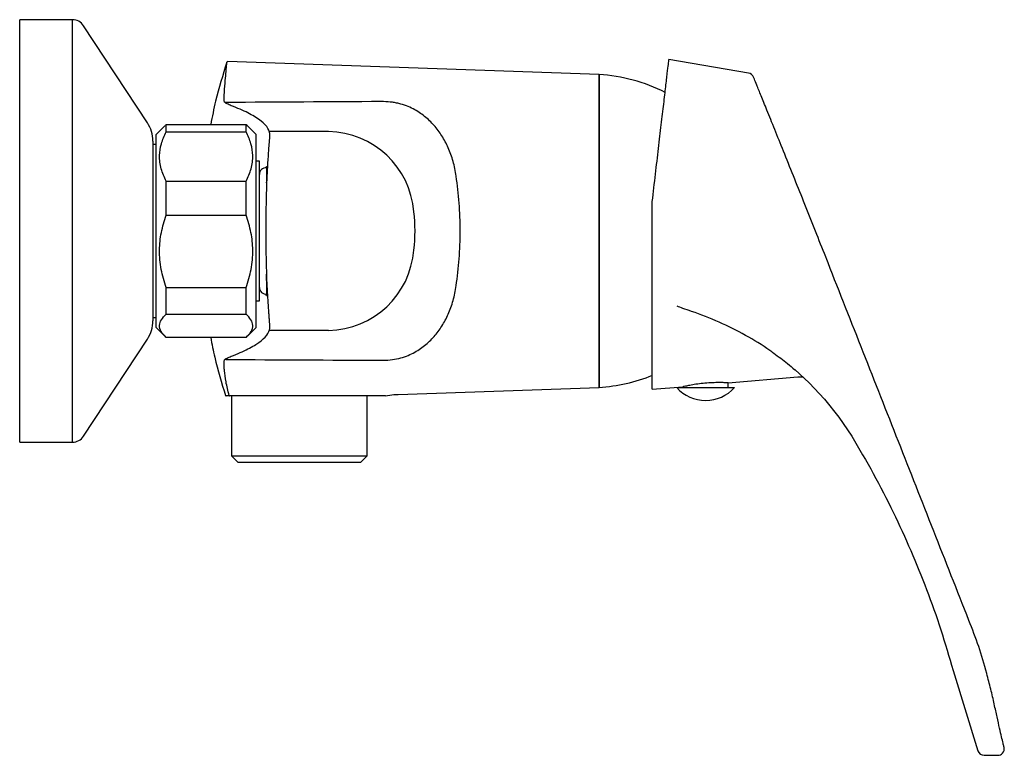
# Model space of a CAD drawing. Header units: millimetres. Extents: x 3914.514 to 3914.661, y 1813.474 to 1813.585.
import ezdxf

# ---------------------------------------------------------------- set-up
doc = ezdxf.new("R2010")
doc.units = ezdxf.units.MM
doc.layers.add('SANINDUSA', color=3, linetype='Continuous')

msp = doc.modelspace()

# ---------------------------------------------------------------- linework, layer by layer
at = {"layer": 'SANINDUSA'}
for p, q in [((3914.521480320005, 1813.584727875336), (3914.51355960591, 1813.584727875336)), ((3914.51355960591, 1813.552518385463), (3914.51355960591, 1813.584727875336)), ((3914.521480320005, 1813.52122787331), (3914.521480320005, 1813.584727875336)), ((3914.532738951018, 1813.569227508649), (3914.523152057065, 1813.583825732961)), ((3914.600563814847, 1813.576477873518), (3914.54477112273, 1813.578426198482)), ((3914.623014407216, 1813.576700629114), (3914.6110638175, 1813.578749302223)), ((3914.600563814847, 1813.575443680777), (3914.600563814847, 1813.576477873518)), ((3914.600563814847, 1813.576477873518), (3914.600563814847, 1813.529477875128)), ((3914.600563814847, 1813.529477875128), (3914.600563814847, 1813.575443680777)), ((3914.535375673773, 1813.568789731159), (3914.534063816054, 1813.567477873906)), ((3914.5355638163, 1813.568966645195), (3914.535395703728, 1813.568769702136)), ((3914.5355638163, 1813.567872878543), (3914.5355638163, 1813.568966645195)), ((3914.5355638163, 1813.568966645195), (3914.547563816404, 1813.568966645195)), ((3914.5355638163, 1813.567872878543), (3914.547563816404, 1813.567872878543)), ((3914.547563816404, 1813.567872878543), (3914.547563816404, 1813.568966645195)), ((3914.547563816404, 1813.568966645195), (3914.547731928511, 1813.568769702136)), ((3914.54906381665, 1813.567477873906), (3914.547751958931, 1813.568789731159)), ((3914.55992695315, 1813.56791340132), (3914.551198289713, 1813.56791340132)), ((3914.533559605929, 1813.566482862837), (3914.533559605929, 1813.552782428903)), ((3914.534063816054, 1813.53847787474), (3914.534063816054, 1813.567477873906)), ((3914.54906381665, 1813.567172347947), (3914.54906381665, 1813.567477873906)), ((3914.54906381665, 1813.53847787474), (3914.54906381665, 1813.567172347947)), ((3914.534063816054, 1813.565977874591), (3914.533559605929, 1813.565977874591)), ((3914.549563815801, 1813.563477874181), (3914.54906381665, 1813.563477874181)), ((3914.549563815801, 1813.542477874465), (3914.549563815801, 1813.563477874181)), ((3914.5355638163, 1813.55536532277), (3914.5355638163, 1813.560453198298)), ((3914.5355638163, 1813.560453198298), (3914.547563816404, 1813.560453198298)), ((3914.547563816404, 1813.55536532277), (3914.547563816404, 1813.560453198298)), ((3914.5355638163, 1813.55536532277), (3914.547563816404, 1813.55536532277)), ((3914.51355960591, 1813.52122787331), (3914.51355960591, 1813.552518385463)), ((3914.533559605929, 1813.552782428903), (3914.533559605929, 1813.539472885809)), ((3914.634951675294, 1813.548172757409), (3914.634401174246, 1813.549568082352)), ((3914.5355638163, 1813.540470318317), (3914.5355638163, 1813.544464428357)), ((3914.5355638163, 1813.544464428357), (3914.547563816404, 1813.544464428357)), ((3914.547563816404, 1813.540470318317), (3914.547563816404, 1813.544464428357)), ((3914.54906381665, 1813.542477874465), (3914.549563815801, 1813.542477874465)), ((3914.533559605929, 1813.539977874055), (3914.534063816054, 1813.539977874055)), ((3914.5355638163, 1813.540470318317), (3914.547563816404, 1813.540470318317)), ((3914.534063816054, 1813.53847787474), (3914.535375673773, 1813.537166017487)), ((3914.547751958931, 1813.537166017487), (3914.54906381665, 1813.53847787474)), ((3914.523152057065, 1813.522130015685), (3914.532738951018, 1813.536728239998)), ((3914.547563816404, 1813.536989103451), (3914.5355638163, 1813.536989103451)), ((3914.55992695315, 1813.538042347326), (3914.551198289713, 1813.538042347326)), ((3914.619963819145, 1813.53015501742), (3914.630429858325, 1813.531052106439)), ((3914.630429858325, 1813.531052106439), (3914.63117382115, 1813.531053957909)), ((3914.5704105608, 1813.528424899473), (3914.600563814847, 1813.529477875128)), ((3914.608563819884, 1813.529177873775), (3914.613163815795, 1813.529572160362)), ((3914.612238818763, 1813.52944976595), (3914.620888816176, 1813.52944976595)), ((3914.613163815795, 1813.529572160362), (3914.613163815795, 1813.52944976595)), ((3914.619963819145, 1813.52944976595), (3914.619963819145, 1813.53015501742)), ((3914.54457334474, 1813.52817790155), (3914.54457105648, 1813.528177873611)), ((3914.557980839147, 1813.528177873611), (3914.545110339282, 1813.528177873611)), ((3914.545388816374, 1813.528177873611), (3914.545388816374, 1813.519177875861)), ((3914.565738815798, 1813.519177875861), (3914.565738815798, 1813.528177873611)), ((3914.51355960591, 1813.52122787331), (3914.521480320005, 1813.52122787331)), ((3914.545388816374, 1813.519177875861), (3914.546388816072, 1813.518177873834)), ((3914.545388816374, 1813.519177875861), (3914.565738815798, 1813.519177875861)), ((3914.564738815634, 1813.518177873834), (3914.565738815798, 1813.519177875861)), ((3914.564738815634, 1813.518177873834), (3914.546388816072, 1813.518177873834)), ((3914.653738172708, 1813.486937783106), (3914.657456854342, 1813.474867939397)), ((3914.657456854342, 1813.474867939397), (3914.657457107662, 1813.474867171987)), ((3914.658407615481, 1813.474177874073), (3914.660425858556, 1813.474177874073))]:
    msp.add_line(p, q, dxfattribs=at)
at = {"layer": 'SANINDUSA', "flags": 128}
msp.add_lwpolyline([(3914.629957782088, 1813.532162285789), (3914.632144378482, 1813.530169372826), (3914.634443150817, 1813.527713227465), (3914.636591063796, 1813.525011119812), (3914.638511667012, 1813.522143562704), (3914.638511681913, 1813.522143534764), (3914.638511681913, 1813.522143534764)], dxfattribs=at)
at = {"layer": 'SANINDUSA'}
for centre, radius, start, end in [((3914.521480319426, 1813.582727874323), 0.00200000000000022, 33.29356327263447, 90), ((3914.54477056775, 1813.578326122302), 0.0001000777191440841, 89.68226528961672, 173.7353888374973), ((3914.622845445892, 1813.575715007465), 0.001000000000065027, 22.0000000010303, 80.27242144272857), ((3914.599116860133, 1813.551519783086), 0.02500000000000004, 62.90398373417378, 86.68196671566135), ((3914.544542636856, 1813.572189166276), 0.0001005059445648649, 90.958445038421, 165.9536239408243), ((3914.528559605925, 1813.56648286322), 0.005, 0, 33.29356327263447), ((3914.551198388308, 1813.567813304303), 0.0001000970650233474, 90.05643593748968, 172.3221994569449), ((3914.559703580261, 1813.554831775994), 0.01308353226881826, 4.423596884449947, 89.02175150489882), ((3914.550563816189, 1813.561477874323), 0.001000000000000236, 87.53478881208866, 180), ((3914.550629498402, 1813.552977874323), 0.02230316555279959, 352.6246597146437, 7.375340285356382), ((3914.559703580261, 1813.551123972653), 0.01308353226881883, 270.9782484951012, 355.5764031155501), ((3914.550563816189, 1813.544477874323), 0.001000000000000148, 180, 276.3841713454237), ((3914.528559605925, 1813.539472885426), 0.005, 326.7064367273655, 0), ((3914.551198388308, 1813.538142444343), 0.0001000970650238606, 187.6778005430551, 269.9435640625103), ((3914.544542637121, 1813.533766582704), 0.0001005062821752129, 194.0465237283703, 269.0414073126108), ((3914.599116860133, 1813.55443596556), 0.02500000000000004, 273.3180332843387, 292.28363377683), ((3914.616563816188, 1813.533271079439), 0.005771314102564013, 221.4619109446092, 318.5380890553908), ((3914.544571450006, 1813.528277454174), 9.958068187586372e-05, 196.6653705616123, 269.9114714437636), ((3914.545110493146, 1813.528277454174), 9.958068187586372e-05, 196.6653705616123, 269.9114714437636), ((3914.521480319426, 1813.523227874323), 0.002000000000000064, 270, 326.7064367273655), ((3914.658407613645, 1813.475177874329), 0.001000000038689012, 198.1014707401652, 269.9724350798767), ((3914.660425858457, 1813.475177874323), 0.0009999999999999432, 270, 7.739630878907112)]:
    msp.add_arc(centre, radius, start, end, dxfattribs=at)
for points, knots in [([(3914.544671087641, 1813.578337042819), (3914.544058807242, 1813.576376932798), (3914.543090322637, 1813.573307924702), (3914.542476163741, 1813.570150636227), (3914.542245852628, 1813.568966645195)], [0, 0, 0, 0, 0.6249975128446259, 1, 1, 1, 1]), ([(3914.544261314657, 1813.573394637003), (3914.544308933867, 1813.574011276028), (3914.544404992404, 1813.575255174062), (3914.544546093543, 1813.576787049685), (3914.544638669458, 1813.577893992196), (3914.544670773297, 1813.578317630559), (3914.544671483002, 1813.578312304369), (3914.544671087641, 1813.578337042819)], [0, 0, 0, 0, 0.2035209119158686, 0.4105469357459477, 0.6713052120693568, 0.9396153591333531, 1, 1, 1, 1]), ([(3914.608563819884, 1813.557399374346), (3914.608725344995, 1813.558778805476), (3914.609048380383, 1813.561537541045), (3914.609504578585, 1813.565433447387), (3914.609922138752, 1813.56899944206), (3914.610289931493, 1813.5721403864), (3914.610594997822, 1813.574745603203), (3914.610832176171, 1813.576771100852), (3914.6109900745, 1813.578119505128), (3914.611056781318, 1813.578689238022), (3914.611062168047, 1813.578735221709), (3914.6110638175, 1813.578749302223)], [0, 0, 0, 0, 0.1185599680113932, 0.2371090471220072, 0.3556724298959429, 0.474225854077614, 0.5926297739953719, 0.7110337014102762, 0.8293927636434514, 0.9477589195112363, 1, 1, 1, 1]), ([(3914.634401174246, 1813.549568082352), (3914.633896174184, 1813.550851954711), (3914.632871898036, 1813.553455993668), (3914.631300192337, 1813.557407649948), (3914.629735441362, 1813.561306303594), (3914.628266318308, 1813.564954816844), (3914.627138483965, 1813.567751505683), (3914.626330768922, 1813.569753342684), (3914.625618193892, 1813.571518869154), (3914.624868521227, 1813.57337580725), (3914.624236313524, 1813.574941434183), (3914.623857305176, 1813.57587994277), (3914.623772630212, 1813.576089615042), (3914.623772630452, 1813.57608961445), (3914.623772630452, 1813.57608961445)], [0, 0, 0, 0, 0.1043713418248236, 0.2116931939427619, 0.3159913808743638, 0.4234278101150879, 0.5256628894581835, 0.5785783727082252, 0.6314905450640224, 0.7257522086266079, 0.8233260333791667, 0.9101805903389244, 0.9999985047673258, 0.9999999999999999, 0.9999999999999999, 0.9999999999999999, 0.9999999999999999]), ([(3914.544445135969, 1813.5722135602), (3914.544360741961, 1813.572258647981), (3914.544302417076, 1813.572381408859), (3914.544239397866, 1813.57278385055), (3914.54423606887, 1813.573054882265), (3914.544261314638, 1813.573394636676)], [0, 0, 0, 0, 0.5, 0.5, 1, 1, 1, 1]), ([(3914.551099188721, 1813.567826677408), (3914.550887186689, 1813.568565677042), (3914.550188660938, 1813.569302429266), (3914.548458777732, 1813.570399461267), (3914.547767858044, 1813.570764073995), (3914.546565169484, 1813.571308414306), (3914.546136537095, 1813.571489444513), (3914.545566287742, 1813.57171521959), (3914.545448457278, 1813.57176031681), (3914.545223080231, 1813.571850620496), (3914.544898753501, 1813.571986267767), (3914.544615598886, 1813.572122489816), (3914.544445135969, 1813.5722135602)], [0, 0, 0, 0, 0.5000000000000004, 0.5000000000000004, 0.7500000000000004, 0.7500000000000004, 0.8750000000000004, 0.8750000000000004, 0.9062500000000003, 0.9062500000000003, 0.9375000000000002, 1, 1, 1, 1]), ([(3914.579107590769, 1813.561195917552), (3914.579006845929, 1813.561986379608), (3914.578851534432, 1813.562731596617), (3914.578452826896, 1813.564148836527), (3914.578209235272, 1813.564820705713), (3914.577782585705, 1813.565780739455), (3914.577629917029, 1813.566092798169), (3914.577308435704, 1813.566693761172), (3914.577139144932, 1813.566983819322), (3914.5766055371, 1813.567825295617), (3914.576216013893, 1813.568348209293), (3914.575572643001, 1813.569081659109), (3914.575348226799, 1813.569317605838), (3914.574876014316, 1813.569772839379), (3914.574628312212, 1813.569991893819), (3914.573852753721, 1813.570615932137), (3914.573292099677, 1813.57099141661), (3914.57233328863, 1813.57148667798), (3914.571989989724, 1813.571641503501), (3914.571266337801, 1813.571914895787), (3914.570885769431, 1813.572034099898), (3914.570276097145, 1813.572181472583), (3914.570064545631, 1813.572225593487), (3914.569637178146, 1813.572300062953), (3914.56942128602, 1813.572330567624), (3914.568766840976, 1813.572401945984), (3914.568317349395, 1813.572422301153), (3914.567876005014, 1813.572416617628)], [0, 0, 0, 0, 0.1249999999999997, 0.1249999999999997, 0.2499999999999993, 0.2499999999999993, 0.3124999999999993, 0.3124999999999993, 0.3749999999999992, 0.3749999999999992, 0.4999999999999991, 0.4999999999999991, 0.5624999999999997, 0.5624999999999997, 0.6250000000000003, 0.6250000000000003, 0.7500000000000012, 0.7500000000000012, 0.8125000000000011, 0.8125000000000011, 0.8750000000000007, 0.8750000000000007, 0.9062500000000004, 0.9062500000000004, 0.9375000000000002, 0.9375000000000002, 1, 1, 1, 1]), ([(3914.5355638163, 1813.560453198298), (3914.535281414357, 1813.561069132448), (3914.534708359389, 1813.562318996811), (3914.534480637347, 1813.564232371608), (3914.534753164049, 1813.566114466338), (3914.535291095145, 1813.567281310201), (3914.5355638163, 1813.567872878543)], [0, 0, 0, 0, 0.2547896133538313, 0.5170235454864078, 0.7551398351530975, 1, 1, 1, 1]), ([(3914.547563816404, 1813.560453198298), (3914.54784621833, 1813.561069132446), (3914.548419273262, 1813.562318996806), (3914.548646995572, 1813.564232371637), (3914.548374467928, 1813.56611446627), (3914.54783653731, 1813.56728131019), (3914.547563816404, 1813.567872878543)], [0, 0, 0, 0, 0.2547896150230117, 0.5170235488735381, 0.7551398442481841, 1, 1, 1, 1]), ([(3914.551048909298, 1813.566123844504), (3914.551052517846, 1813.566172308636), (3914.551095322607, 1813.566747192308), (3914.551138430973, 1813.567384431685), (3914.551112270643, 1813.567679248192), (3914.551099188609, 1813.567826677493)], [0, 0, 0, 0, 0.04400015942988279, 0.521931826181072, 0.9999999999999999, 0.9999999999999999, 0.9999999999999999, 0.9999999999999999]), ([(3914.551021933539, 1813.540188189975), (3914.551009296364, 1813.54035674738), (3914.550968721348, 1813.540897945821), (3914.550880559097, 1813.542102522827), (3914.550781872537, 1813.543744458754), (3914.550697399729, 1813.545526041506), (3914.550632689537, 1813.547457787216), (3914.550587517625, 1813.549508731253), (3914.550564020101, 1813.551680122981), (3914.550561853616, 1813.55398900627), (3914.550585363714, 1813.556345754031), (3914.550635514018, 1813.558657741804), (3914.550711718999, 1813.560773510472), (3914.550815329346, 1813.562856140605), (3914.550943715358, 1813.564740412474), (3914.551014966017, 1813.565677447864), (3914.551048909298, 1813.566123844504)], [0, 0, 0, 0, 0.0354268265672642, 0.1137472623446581, 0.1831828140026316, 0.2525840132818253, 0.3176442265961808, 0.3826774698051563, 0.4494985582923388, 0.5163104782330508, 0.5902812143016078, 0.6642844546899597, 0.7378952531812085, 0.8115525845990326, 0.910225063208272, 1, 1, 1, 1]), ([(3914.550645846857, 1813.560199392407), (3914.550645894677, 1813.56020111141), (3914.550657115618, 1813.560604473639), (3914.550675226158, 1813.561217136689), (3914.55069007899, 1813.561990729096), (3914.550683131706, 1813.562483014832), (3914.550645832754, 1813.562700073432), (3914.550594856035, 1813.562698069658), (3914.550544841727, 1813.562527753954), (3914.550529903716, 1813.562476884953)], [0, 0, 0, 0, 0.0007974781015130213, 0.1871274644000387, 0.3682040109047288, 0.5545620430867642, 0.7350878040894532, 0.9208774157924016, 1, 1, 1, 1]), ([(3914.579107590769, 1813.544759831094), (3914.579300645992, 1813.546080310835), (3914.579450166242, 1813.547425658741), (3914.579602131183, 1813.549481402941), (3914.579640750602, 1813.550172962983), (3914.579692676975, 1813.551569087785), (3914.57970598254, 1813.552275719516), (3914.579705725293, 1813.554402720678), (3914.579652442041, 1813.555794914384), (3914.57944998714, 1813.558531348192), (3914.579300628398, 1813.559875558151), (3914.579107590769, 1813.561195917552)], [0, 0, 0, 0, 0.2499999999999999, 0.2499999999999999, 0.3749999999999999, 0.3749999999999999, 0.4999999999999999, 0.4999999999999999, 0.7499999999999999, 0.7499999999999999, 1, 1, 1, 1]), ([(3914.608563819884, 1813.541672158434), (3914.608563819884, 1813.542637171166), (3914.608563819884, 1813.544567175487), (3914.608563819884, 1813.547686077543), (3914.608563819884, 1813.550898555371), (3914.608563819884, 1813.554162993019), (3914.608563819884, 1813.556324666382), (3914.608563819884, 1813.557399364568)], [0, 0, 0, 0, 0.2004536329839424, 0.4009028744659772, 0.6013738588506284, 0.8018189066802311, 1, 1, 1, 1]), ([(3914.5355638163, 1813.544464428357), (3914.535281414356, 1813.545369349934), (3914.534708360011, 1813.547205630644), (3914.534480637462, 1813.55001674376), (3914.534753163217, 1813.552781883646), (3914.535291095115, 1813.554496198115), (3914.5355638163, 1813.55536532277)], [0, 0, 0, 0, 0.2547898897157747, 0.517023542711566, 0.7551401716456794, 1, 1, 1, 1]), ([(3914.547563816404, 1813.544464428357), (3914.547846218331, 1813.545369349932), (3914.548419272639, 1813.547205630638), (3914.548646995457, 1813.550016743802), (3914.548374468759, 1813.552781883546), (3914.54783653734, 1813.554496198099), (3914.547563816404, 1813.55536532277)], [0, 0, 0, 0, 0.2547898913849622, 0.5170235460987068, 0.7551401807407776, 1, 1, 1, 1]), ([(3914.658780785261, 1813.486494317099), (3914.658401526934, 1813.487840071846), (3914.657641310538, 1813.490537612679), (3914.65310097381, 1813.502104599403), (3914.645545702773, 1813.521318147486), (3914.638483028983, 1813.539221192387), (3914.634951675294, 1813.548172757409)], [0, 0, 0, 0, 0.06338625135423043, 0.1270565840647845, 0.5635262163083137, 1, 1, 1, 1]), ([(3914.550523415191, 1813.543490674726), (3914.550529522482, 1813.543467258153), (3914.550573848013, 1813.543297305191), (3914.550625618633, 1813.543246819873), (3914.550674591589, 1813.543361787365), (3914.550690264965, 1813.543770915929), (3914.550682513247, 1813.544431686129), (3914.550658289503, 1813.545348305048), (3914.550636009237, 1813.546061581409), (3914.550624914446, 1813.546498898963), (3914.550624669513, 1813.546508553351)], [0, 0, 0, 0, 0.02642222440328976, 0.191767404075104, 0.3509884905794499, 0.5148546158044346, 0.6736624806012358, 0.8370442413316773, 0.9964025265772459, 1, 1, 1, 1]), ([(3914.567876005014, 1813.533539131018), (3914.568316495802, 1813.533533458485), (3914.568755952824, 1813.533552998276), (3914.569632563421, 1813.533647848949), (3914.570068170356, 1813.533724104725), (3914.570886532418, 1813.533921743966), (3914.571266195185, 1813.534040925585), (3914.571984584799, 1813.534312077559), (3914.572324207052, 1813.534464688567), (3914.573290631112, 1813.534962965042), (3914.573851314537, 1813.535338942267), (3914.574624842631, 1813.535960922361), (3914.574870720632, 1813.536178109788), (3914.57534270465, 1813.536632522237), (3914.575568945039, 1813.536870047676), (3914.576215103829, 1813.537606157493), (3914.576605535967, 1813.538130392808), (3914.577139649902, 1813.538972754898), (3914.577308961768, 1813.539262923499), (3914.577630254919, 1813.539863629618), (3914.577782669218, 1813.540175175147), (3914.578209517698, 1813.541135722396), (3914.578453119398, 1813.541807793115), (3914.578851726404, 1813.543224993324), (3914.579006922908, 1813.543969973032), (3914.579107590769, 1813.544759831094)], [0, 0, 0, 0, 0.06250000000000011, 0.06250000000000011, 0.1250000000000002, 0.1250000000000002, 0.1875000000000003, 0.1875000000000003, 0.25, 0.25, 0.3749999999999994, 0.3749999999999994, 0.4374999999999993, 0.4374999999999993, 0.4999999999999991, 0.4999999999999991, 0.6249999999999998, 0.6249999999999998, 0.6874999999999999, 0.6874999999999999, 0.75, 0.75, 0.875, 0.875, 1, 1, 1, 1]), ([(3914.608563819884, 1813.529177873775), (3914.608563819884, 1813.529219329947), (3914.608563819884, 1813.529302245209), (3914.608563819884, 1813.529965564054), (3914.608563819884, 1813.531011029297), (3914.608563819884, 1813.532465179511), (3914.608563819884, 1813.534284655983), (3914.608563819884, 1813.536447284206), (3914.608563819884, 1813.538901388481), (3914.608563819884, 1813.540748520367), (3914.608563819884, 1813.541672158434)], [0, 0, 0, 0, 0.1249940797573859, 0.2499969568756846, 0.3749986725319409, 0.4999969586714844, 0.6250034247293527, 0.749992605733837, 0.8749865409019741, 1, 1, 1, 1]), ([(3914.626810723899, 1813.534572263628), (3914.626615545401, 1813.534720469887), (3914.625280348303, 1813.535734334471), (3914.622550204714, 1813.537345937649), (3914.618619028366, 1813.539322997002), (3914.615422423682, 1813.540578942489), (3914.613282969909, 1813.541287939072), (3914.612563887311, 1813.54155478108), (3914.612277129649, 1813.541661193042)], [0, 0, 0, 0, 0.04537943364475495, 0.3104362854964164, 0.5841563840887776, 0.8579822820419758, 0.9433657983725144, 1, 1, 1, 1]), ([(3914.5355638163, 1813.536989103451), (3914.535281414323, 1813.537278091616), (3914.534708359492, 1813.53786451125), (3914.534480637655, 1813.53876224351), (3914.534753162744, 1813.539645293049), (3914.53529109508, 1813.540192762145), (3914.5355638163, 1813.540470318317)], [0, 0, 0, 0, 0.2547896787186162, 0.5170234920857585, 0.7551403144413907, 1, 1, 1, 1]), ([(3914.547563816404, 1813.536989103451), (3914.547846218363, 1813.537278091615), (3914.548419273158, 1813.537864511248), (3914.548646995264, 1813.538762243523), (3914.548374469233, 1813.539645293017), (3914.547836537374, 1813.540192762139), (3914.547563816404, 1813.540470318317)], [0, 0, 0, 0, 0.2547896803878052, 0.5170234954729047, 0.755140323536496, 1, 1, 1, 1]), ([(3914.551099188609, 1813.538129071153), (3914.551112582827, 1813.538259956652), (3914.55113936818, 1813.538521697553), (3914.551091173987, 1813.539271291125), (3914.551038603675, 1813.539967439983), (3914.551021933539, 1813.540188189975)], [0, 0, 0, 0, 0.4058424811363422, 0.8115916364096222, 1, 1, 1, 1]), ([(3914.542246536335, 1813.536989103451), (3914.542435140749, 1813.535987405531), (3914.542992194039, 1813.5330288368), (3914.543891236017, 1813.530153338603), (3914.544476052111, 1813.52824889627)], [0, 0, 0, 0, 0.338575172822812, 1, 1, 1, 1]), ([(3914.544445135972, 1813.533742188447), (3914.544615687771, 1813.533833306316), (3914.544804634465, 1813.53392420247), (3914.545115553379, 1813.534060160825), (3914.545223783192, 1813.534105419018), (3914.545449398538, 1813.534195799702), (3914.545567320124, 1813.534240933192), (3914.546137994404, 1813.534466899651), (3914.546566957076, 1813.534648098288), (3914.547770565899, 1813.535192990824), (3914.548461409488, 1813.535557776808), (3914.550189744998, 1813.536654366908), (3914.550886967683, 1813.537389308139), (3914.551099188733, 1813.538129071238)], [0, 0, 0, 0, 0.06250000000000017, 0.06250000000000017, 0.09375000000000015, 0.09375000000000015, 0.1250000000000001, 0.1250000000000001, 0.2500000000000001, 0.2500000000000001, 0.5, 0.5, 1, 1, 1, 1]), ([(3914.626815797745, 1813.534595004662), (3914.627512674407, 1813.534095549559), (3914.628594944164, 1813.533319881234), (3914.629595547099, 1813.53244300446), (3914.629951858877, 1813.532130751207)], [0, 0, 0, 0, 0.6439029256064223, 1, 1, 1, 1]), ([(3914.544261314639, 1813.53256111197), (3914.544236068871, 1813.532900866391), (3914.544239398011, 1813.533171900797), (3914.544302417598, 1813.533574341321), (3914.544360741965, 1813.533697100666), (3914.544445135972, 1813.533742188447)], [0, 0, 0, 0, 0.5, 0.5, 1, 1, 1, 1]), ([(3914.545015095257, 1813.528248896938), (3914.544921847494, 1813.528618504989), (3914.544835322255, 1813.528975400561), (3914.544676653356, 1813.529663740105), (3914.544604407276, 1813.529995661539), (3914.544423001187, 1813.530932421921), (3914.544343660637, 1813.53148642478), (3914.544306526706, 1813.531965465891)], [0, 0, 0, 0, 0.2500000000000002, 0.2500000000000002, 0.5000000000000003, 0.5000000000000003, 1, 1, 1, 1]), ([(3914.619963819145, 1813.53015501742), (3914.619876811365, 1813.530153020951), (3914.619802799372, 1813.530157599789), (3914.619226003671, 1813.530183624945), (3914.6183767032, 1813.530193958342), (3914.617318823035, 1813.53016189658), (3914.616183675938, 1813.530072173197), (3914.615091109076, 1813.529933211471), (3914.61415491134, 1813.52977376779), (3914.613489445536, 1813.529638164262), (3914.613234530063, 1813.529581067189), (3914.613217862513, 1813.529577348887), (3914.613163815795, 1813.529572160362)], [0, 0, 0, 0, 0.1069857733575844, 0.2139661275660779, 0.3210427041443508, 0.4278066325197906, 0.5340290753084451, 0.6406370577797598, 0.7487125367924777, 0.8576859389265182, 0.9654547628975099, 1, 1, 1, 1]), ([(3914.568473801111, 1813.528177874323), (3914.568473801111, 1813.528177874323), (3914.568405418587, 1813.528177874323), (3914.568201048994, 1813.528177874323), (3914.568116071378, 1813.528177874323), (3914.567915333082, 1813.528177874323), (3914.567683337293, 1813.528177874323), (3914.56738957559, 1813.528177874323), (3914.56706439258, 1813.528177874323), (3914.566884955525, 1813.528177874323), (3914.566308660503, 1813.528177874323), (3914.565873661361, 1813.528177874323), (3914.564904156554, 1813.528177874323), (3914.564363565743, 1813.528177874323), (3914.563223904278, 1813.528177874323), (3914.562621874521, 1813.528177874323), (3914.561670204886, 1813.528177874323), (3914.561343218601, 1813.528177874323), (3914.560685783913, 1813.528177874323), (3914.560354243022, 1813.528177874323), (3914.559351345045, 1813.528177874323), (3914.558671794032, 1813.528177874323), (3914.557980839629, 1813.528177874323)], [0, 0, 0, 0, 0.1249999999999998, 0.1249999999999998, 0.1874999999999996, 0.1874999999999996, 0.2499999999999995, 0.3124999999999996, 0.3124999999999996, 0.3749999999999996, 0.3749999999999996, 0.4999999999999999, 0.4999999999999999, 0.6250000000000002, 0.6250000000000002, 0.7500000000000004, 0.7500000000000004, 0.8125000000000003, 0.8125000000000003, 0.8750000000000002, 0.8750000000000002, 1, 1, 1, 1]), ([(3914.568481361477, 1813.528175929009), (3914.568908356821, 1813.52826284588), (3914.569546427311, 1813.528392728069), (3914.570196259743, 1813.528406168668), (3914.570411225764, 1813.528410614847)], [0, 0, 0, 0, 0.6691977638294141, 1, 1, 1, 1]), ([(3914.638511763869, 1813.522143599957), (3914.639609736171, 1813.52027456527), (3914.641807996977, 1813.516532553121), (3914.644746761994, 1813.510785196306), (3914.647418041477, 1813.504970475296), (3914.649800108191, 1813.499076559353), (3914.651940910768, 1813.493070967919), (3914.653139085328, 1813.488982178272), (3914.653738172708, 1813.486937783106)], [0, 0, 0, 0, 0.1689953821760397, 0.3383472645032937, 0.5030928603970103, 0.6678384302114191, 0.833919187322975, 1, 1, 1, 1]), ([(3914.661416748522, 1813.475312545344), (3914.661416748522, 1813.475312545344), (3914.661416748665, 1813.475312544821), (3914.661384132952, 1813.475431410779), (3914.661244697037, 1813.475965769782), (3914.661017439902, 1813.476896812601), (3914.660713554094, 1813.478223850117), (3914.660351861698, 1813.479899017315), (3914.659920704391, 1813.481874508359), (3914.659413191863, 1813.484091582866), (3914.658991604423, 1813.485693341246), (3914.658780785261, 1813.486494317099)], [0, 0, 0, 0, 3.047745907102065e-06, 0.1156082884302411, 0.2312144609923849, 0.3573955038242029, 0.4835804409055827, 0.6108220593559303, 0.7380820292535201, 0.8690252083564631, 1, 1, 1, 1])]:
    msp.add_open_spline(points, degree=3, knots=knots, dxfattribs=at)
for points in [[(3914.567876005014, 1813.572416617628), (3914.560099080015, 1813.572372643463), (3914.55232059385, 1813.572330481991), (3914.544540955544, 1813.572289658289)], [(3914.544306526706, 1813.531965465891), (3914.544291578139, 1813.5321583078), (3914.544276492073, 1813.532356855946), (3914.544261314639, 1813.53256111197)], [(3914.544540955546, 1813.533666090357), (3914.552320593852, 1813.533625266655), (3914.560099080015, 1813.533583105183), (3914.567876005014, 1813.533539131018)], [(3914.545110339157, 1813.528177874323), (3914.544750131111, 1813.528177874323), (3914.544570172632, 1813.528177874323), (3914.544571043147, 1813.528177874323)]]:
    msp.add_open_spline(points, degree=3, dxfattribs=at)

doc.saveas('drawing.dxf')
